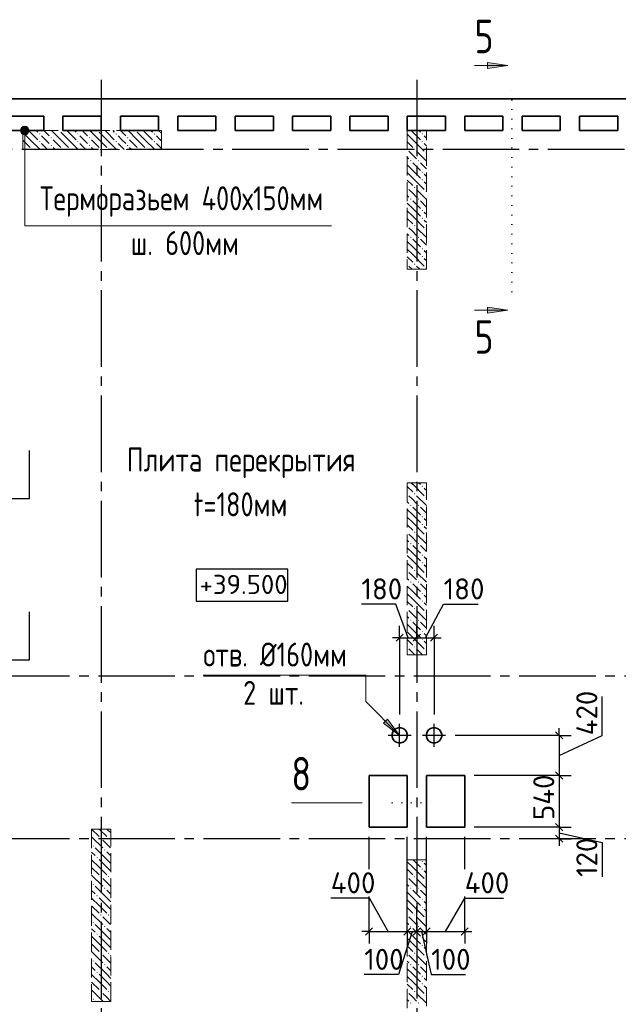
# Model space of a CAD drawing. Header units: millimetres. Extents: x 40580 to 1930067, y -240640 to 81020.
# Tile 18 of 256: x 237034 to 243293, y -215071 to -204783. Entities that reach past the tile are written whole.
import ezdxf

# ---------------------------------------------------------------- set-up
doc = ezdxf.new("R2010")
doc.units = ezdxf.units.MM
for name, pattern in [('______2', [270, 200, -70]), ('______5', [1100, 800, -100, 100, -100]), ('______9', [100, 0, -100]), ('CENTER', [2, 1.25, -0.25, 0.25, -0.25])]:
    doc.linetypes.add(name, pattern=pattern)
for name, color, linetype, lineweight in [('Standard', 7, 'Continuous', 25), ('Высотные отметки', 7, 'Continuous', 25), ('ЖБ Перекрытие верхний уровень', 7, 'Continuous', 35), ('ОСИ', 7, 'CENTER', 15), ('Примечания', 7, 'Continuous', 13), ('Узлы символ', 7, 'Continuous', 25)]:
    doc.layers.add(name, color=color, linetype=linetype, lineweight=lineweight)
doc.layers.add('ЖБ Пилон', color=7, linetype='______2', lineweight=13, true_color=0xa0a0a0)
doc.layers.add('Размерная выноска', color=7, linetype='Continuous')
doc.styles.add('GOST 2.304', font='isocpeur.ttf', dxfattribs={"width": 0.8})
doc.styles.add('ISOCPEUR', font='isocpeur.ttf')

msp = doc.modelspace()

# ---------------------------------------------------------------- hatches: boundary and pattern name
at = {"layer": 'ЖБ Пилон', "linetype": 'Continuous', "lineweight": -3, "transparency": 33554687}
for points in [[(237446.6, -205940.4), (237443.3, -205943.8), (237439.9, -205940.4)], [(237846.6, -205940.4), (237843.3, -205943.8), (237839.9, -205940.4)], [(238246.6, -205940.4), (238243.3, -205943.8), (238239.9, -205940.4)], [(237236.8, -205977.3), (237243.3, -205970.8), (237249.8, -205977.3), (237243.3, -205983.8)], [(237236.8, -206057.3), (237243.3, -206050.8), (237249.8, -206057.3), (237243.3, -206063.8)], [(237356.8, -206017.3), (237363.3, -206010.8), (237369.8, -206017.3), (237363.3, -206023.8)], [(237636.8, -205977.3), (237643.3, -205970.8), (237649.8, -205977.3), (237643.3, -205983.8)], [(237636.8, -206057.3), (237643.3, -206050.8), (237649.8, -206057.3), (237643.3, -206063.8)], [(237756.8, -206017.3), (237763.3, -206010.8), (237769.8, -206017.3), (237763.3, -206023.8)], [(238036.8, -205977.3), (238043.3, -205970.8), (238049.8, -205977.3), (238043.3, -205983.8)], [(238036.8, -206057.3), (238043.3, -206050.8), (238049.8, -206057.3), (238043.3, -206063.8)], [(238156.8, -206017.3), (238163.3, -206010.8), (238169.8, -206017.3), (238163.3, -206023.8)], [(238436.8, -205977.3), (238443.3, -205970.8), (238449.8, -205977.3), (238443.3, -205983.8)], [(238436.8, -206057.3), (238443.3, -206050.8), (238449.8, -206057.3), (238443.3, -206063.8)], [(241236.8, -205977.3), (241243.3, -205970.8), (241249.8, -205977.3), (241243.3, -205983.8)], [(241236.8, -206057.3), (241243.3, -206050.8), (241249.8, -206057.3), (241243.3, -206063.8)], [(237076.8, -206137.3), (237083.3, -206130.8), (237089.8, -206137.3), (237086.6, -206140.4), (237079.9, -206140.4)], [(237156.8, -206137.3), (237163.3, -206130.8), (237169.8, -206137.3), (237166.6, -206140.4), (237159.9, -206140.4)], [(237356.8, -206097.3), (237363.3, -206090.8), (237369.8, -206097.3), (237363.3, -206103.8)], [(237476.8, -206137.3), (237483.3, -206130.8), (237489.8, -206137.3), (237486.6, -206140.4), (237479.9, -206140.4)], [(237556.8, -206137.3), (237563.3, -206130.8), (237569.8, -206137.3), (237566.6, -206140.4), (237559.9, -206140.4)], [(237756.8, -206097.3), (237763.3, -206090.8), (237769.8, -206097.3), (237763.3, -206103.8)], [(237876.8, -206137.3), (237883.3, -206130.8), (237889.8, -206137.3), (237886.6, -206140.4), (237879.9, -206140.4)], [(237956.8, -206137.3), (237963.3, -206130.8), (237969.8, -206137.3), (237966.6, -206140.4), (237959.9, -206140.4)], [(238156.8, -206097.3), (238163.3, -206090.8), (238169.8, -206097.3), (238163.3, -206103.8)], [(238276.8, -206137.3), (238283.3, -206130.8), (238289.8, -206137.3), (238286.6, -206140.4), (238279.9, -206140.4)], [(238356.8, -206137.3), (238363.3, -206130.8), (238369.8, -206137.3), (238366.6, -206140.4), (238359.9, -206140.4)], [(241086.3, -206133.8), (241089.8, -206137.3), (241086.3, -206140.7)], [(241156.8, -206137.3), (241163.3, -206130.8), (241169.8, -206137.3), (241163.3, -206143.8)], [(241116.8, -206257.3), (241123.3, -206250.8), (241129.8, -206257.3), (241123.3, -206263.8)], [(241196.8, -206257.3), (241203.3, -206250.8), (241209.8, -206257.3), (241203.3, -206263.8)], [(241276.8, -206177.3), (241283.3, -206170.8), (241286.3, -206173.8), (241286.3, -206180.7), (241283.3, -206183.8)], [(241236.8, -206377.3), (241243.3, -206370.8), (241249.8, -206377.3), (241243.3, -206383.8)], [(241236.8, -206457.3), (241243.3, -206450.8), (241249.8, -206457.3), (241243.3, -206463.8)], [(241086.3, -206533.8), (241089.8, -206537.3), (241086.3, -206540.7)], [(241156.8, -206537.3), (241163.3, -206530.8), (241169.8, -206537.3), (241163.3, -206543.8)], [(241116.8, -206657.3), (241123.3, -206650.8), (241129.8, -206657.3), (241123.3, -206663.8)], [(241196.8, -206657.3), (241203.3, -206650.8), (241209.8, -206657.3), (241203.3, -206663.8)], [(241276.8, -206577.3), (241283.3, -206570.8), (241286.3, -206573.8), (241286.3, -206580.7), (241283.3, -206583.8)], [(241236.8, -206777.3), (241243.3, -206770.8), (241249.8, -206777.3), (241243.3, -206783.8)], [(241236.8, -206857.3), (241243.3, -206850.8), (241249.8, -206857.3), (241243.3, -206863.8)], [(241086.3, -206933.8), (241089.8, -206937.3), (241086.3, -206940.7)], [(241156.8, -206937.3), (241163.3, -206930.8), (241169.8, -206937.3), (241163.3, -206943.8)], [(241276.8, -206977.3), (241283.3, -206970.8), (241286.3, -206973.8), (241286.3, -206980.7), (241283.3, -206983.8)], [(241116.8, -207057.3), (241123.3, -207050.8), (241129.8, -207057.3), (241123.3, -207063.8)], [(241196.8, -207057.3), (241203.3, -207050.8), (241209.8, -207057.3), (241203.3, -207063.8)], [(241236.8, -207177.3), (241243.3, -207170.8), (241249.8, -207177.3), (241243.3, -207183.8)], [(241236.8, -207257.3), (241243.3, -207250.8), (241249.8, -207257.3), (241243.3, -207263.8)], [(241086.3, -207333.8), (241089.8, -207337.3), (241086.3, -207340.7)], [(241156.8, -207337.3), (241163.3, -207330.8), (241169.8, -207337.3), (241163.3, -207343.8)], [(241276.8, -207377.3), (241283.3, -207370.8), (241286.3, -207373.8), (241286.3, -207380.7), (241283.3, -207383.8)], [(241236.8, -209657.3), (241243.3, -209650.8), (241249.8, -209657.3), (241243.3, -209663.8)], [(241086.3, -209733.8), (241089.8, -209737.3), (241086.3, -209740.7)], [(241156.8, -209737.3), (241163.3, -209730.8), (241169.8, -209737.3), (241163.3, -209743.8)], [(241116.8, -209857.3), (241123.3, -209850.8), (241129.8, -209857.3), (241123.3, -209863.8)], [(241196.8, -209857.3), (241203.3, -209850.8), (241209.8, -209857.3), (241203.3, -209863.8)], [(241276.8, -209777.3), (241283.3, -209770.8), (241286.3, -209773.8), (241286.3, -209780.7), (241283.3, -209783.8)], [(241236.8, -209977.3), (241243.3, -209970.8), (241249.8, -209977.3), (241243.3, -209983.8)], [(241236.8, -210057.3), (241243.3, -210050.8), (241249.8, -210057.3), (241243.3, -210063.8)], [(241086.3, -210133.8), (241089.8, -210137.3), (241086.3, -210140.7)], [(241156.8, -210137.3), (241163.3, -210130.8), (241169.8, -210137.3), (241163.3, -210143.8)], [(241116.8, -210257.3), (241123.3, -210250.8), (241129.8, -210257.3), (241123.3, -210263.8)], [(241196.8, -210257.3), (241203.3, -210250.8), (241209.8, -210257.3), (241203.3, -210263.8)], [(241276.8, -210177.3), (241283.3, -210170.8), (241286.3, -210173.8), (241286.3, -210180.7), (241283.3, -210183.8)], [(241236.8, -210377.3), (241243.3, -210370.8), (241249.8, -210377.3), (241243.3, -210383.8)], [(241236.8, -210457.3), (241243.3, -210450.8), (241249.8, -210457.3), (241243.3, -210463.8)], [(241086.3, -210533.8), (241089.8, -210537.3), (241086.3, -210540.7)], [(241156.8, -210537.3), (241163.3, -210530.8), (241169.8, -210537.3), (241163.3, -210543.8)], [(241276.8, -210577.3), (241283.3, -210570.8), (241286.3, -210573.8), (241286.3, -210580.7), (241283.3, -210583.8)], [(241116.8, -210657.3), (241123.3, -210650.8), (241129.8, -210657.3), (241123.3, -210663.8)], [(241196.8, -210657.3), (241203.3, -210650.8), (241209.8, -210657.3), (241203.3, -210663.8)], [(241236.8, -210777.3), (241243.3, -210770.8), (241249.8, -210777.3), (241243.3, -210783.8)], [(241236.8, -210857.3), (241243.3, -210850.8), (241249.8, -210857.3), (241243.3, -210863.8)], [(241086.3, -210933.8), (241089.8, -210937.3), (241086.3, -210940.7)], [(241156.8, -210937.3), (241163.3, -210930.8), (241169.8, -210937.3), (241163.3, -210943.8)], [(241276.8, -210977.3), (241283.3, -210970.8), (241286.3, -210973.8), (241286.3, -210980.7), (241283.3, -210983.8)], [(241116.8, -211057.3), (241123.3, -211050.8), (241129.8, -211057.3), (241123.3, -211063.8)], [(241196.8, -211057.3), (241203.3, -211050.8), (241209.8, -211057.3), (241203.3, -211063.8)], [(241236.8, -211177.3), (241243.3, -211170.8), (241249.8, -211177.3), (241243.3, -211183.8)], [(241236.8, -211257.3), (241243.3, -211250.8), (241249.8, -211257.3), (241243.3, -211263.8)], [(241086.3, -211333.8), (241089.8, -211337.3), (241086.3, -211340.7)], [(241156.8, -211337.3), (241163.3, -211330.8), (241169.8, -211337.3), (241163.3, -211343.8)], [(241276.8, -211377.3), (241283.3, -211370.8), (241286.3, -211373.8), (241286.3, -211380.7), (241283.3, -211383.8)], [(237876.8, -213337.3), (237883.3, -213330.8), (237889.8, -213337.3), (237883.3, -213343.8)], [(237956.8, -213337.3), (237963.3, -213330.8), (237969.8, -213337.3), (237963.3, -213343.8)], [(237796.8, -213417.3), (237803.3, -213410.8), (237809.8, -213417.3), (237803.3, -213423.8)], [(237916.8, -213457.3), (237923.3, -213450.8), (237929.8, -213457.3), (237923.3, -213463.8)], [(237836.8, -213537.3), (237843.3, -213530.8), (237849.8, -213537.3), (237843.3, -213543.8)], [(241236.8, -213577.3), (241243.3, -213570.8), (241249.8, -213577.3), (241243.3, -213583.8)], [(241236.8, -213657.3), (241243.3, -213650.8), (241249.8, -213657.3), (241243.3, -213663.8)], [(237876.8, -213737.3), (237883.3, -213730.8), (237889.8, -213737.3), (237883.3, -213743.8)], [(237956.8, -213737.3), (237963.3, -213730.8), (237969.8, -213737.3), (237963.3, -213743.8)], [(241086.3, -213733.8), (241089.8, -213737.3), (241086.3, -213740.7)], [(241156.8, -213737.3), (241163.3, -213730.8), (241169.8, -213737.3), (241163.3, -213743.8)], [(237796.8, -213817.3), (237803.3, -213810.8), (237809.8, -213817.3), (237803.3, -213823.8)], [(237916.8, -213857.3), (237923.3, -213850.8), (237929.8, -213857.3), (237923.3, -213863.8)], [(241116.8, -213857.3), (241123.3, -213850.8), (241129.8, -213857.3), (241123.3, -213863.8)], [(241196.8, -213857.3), (241203.3, -213850.8), (241209.8, -213857.3), (241203.3, -213863.8)], [(241276.8, -213777.3), (241283.3, -213770.8), (241286.3, -213773.8), (241286.3, -213780.7), (241283.3, -213783.8)], [(237836.8, -213937.3), (237843.3, -213930.8), (237849.8, -213937.3), (237843.3, -213943.8)], [(241236.8, -213977.3), (241243.3, -213970.8), (241249.8, -213977.3), (241243.3, -213983.8)], [(241236.8, -214057.3), (241243.3, -214050.8), (241249.8, -214057.3), (241243.3, -214063.8)], [(237876.8, -214137.3), (237883.3, -214130.8), (237889.8, -214137.3), (237883.3, -214143.8)], [(237956.8, -214137.3), (237963.3, -214130.8), (237969.8, -214137.3), (237963.3, -214143.8)], [(241086.3, -214133.8), (241089.8, -214137.3), (241086.3, -214140.7)], [(241156.8, -214137.3), (241163.3, -214130.8), (241169.8, -214137.3), (241163.3, -214143.8)], [(241276.8, -214177.3), (241283.3, -214170.8), (241286.3, -214173.8), (241286.3, -214180.7), (241283.3, -214183.8)], [(237796.8, -214217.3), (237803.3, -214210.8), (237809.8, -214217.3), (237803.3, -214223.8)], [(237916.8, -214257.3), (237923.3, -214250.8), (237929.8, -214257.3), (237923.3, -214263.8)], [(241116.8, -214257.3), (241123.3, -214250.8), (241129.8, -214257.3), (241123.3, -214263.8)], [(241196.8, -214257.3), (241203.3, -214250.8), (241209.8, -214257.3), (241203.3, -214263.8)], [(237836.8, -214337.3), (237843.3, -214330.8), (237849.8, -214337.3), (237843.3, -214343.8)], [(241236.8, -214377.3), (241243.3, -214370.8), (241249.8, -214377.3), (241243.3, -214383.8)], [(241236.8, -214457.3), (241243.3, -214450.8), (241249.8, -214457.3), (241243.3, -214463.8)], [(237876.8, -214537.3), (237883.3, -214530.8), (237889.8, -214537.3), (237883.3, -214543.8)], [(237956.8, -214537.3), (237963.3, -214530.8), (237969.8, -214537.3), (237963.3, -214543.8)], [(241086.3, -214533.8), (241089.8, -214537.3), (241086.3, -214540.7)], [(241156.8, -214537.3), (241163.3, -214530.8), (241169.8, -214537.3), (241163.3, -214543.8)], [(241276.8, -214577.3), (241283.3, -214570.8), (241286.3, -214573.8), (241286.3, -214580.7), (241283.3, -214583.8)], [(237796.8, -214617.3), (237803.3, -214610.8), (237809.8, -214617.3), (237803.3, -214623.8)], [(237916.8, -214657.3), (237923.3, -214650.8), (237929.8, -214657.3), (237923.3, -214663.8)], [(241116.8, -214657.3), (241123.3, -214650.8), (241129.8, -214657.3), (241123.3, -214663.8)], [(241196.8, -214657.3), (241203.3, -214650.8), (241209.8, -214657.3), (241203.3, -214663.8)], [(237836.8, -214737.3), (237843.3, -214730.8), (237849.8, -214737.3), (237843.3, -214743.8)], [(241236.8, -214777.3), (241243.3, -214770.8), (241249.8, -214777.3), (241243.3, -214783.8)], [(241236.8, -214857.3), (241243.3, -214850.8), (241249.8, -214857.3), (241243.3, -214863.8)], [(237876.8, -214937.3), (237883.3, -214930.8), (237889.8, -214937.3), (237883.3, -214943.8)], [(237956.8, -214937.3), (237963.3, -214930.8), (237969.8, -214937.3), (237963.3, -214943.8)], [(241086.3, -214933.8), (241089.8, -214937.3), (241086.3, -214940.7)], [(241156.8, -214937.3), (241163.3, -214930.8), (241169.8, -214937.3), (241163.3, -214943.8)], [(241276.8, -214977.3), (241283.3, -214970.8), (241286.3, -214973.8), (241286.3, -214980.7), (241283.3, -214983.8)], [(237796.8, -215017.3), (237803.3, -215010.8), (237809.8, -215017.3), (237803.3, -215023.8)], [(241116.8, -215057.3), (241123.3, -215050.8), (241129.8, -215057.3), (241123.3, -215063.8)], [(241196.8, -215057.3), (241203.3, -215050.8), (241209.8, -215057.3), (241203.3, -215063.8)]]:
    msp.add_hatch(color=7, dxfattribs=at).paths.add_polyline_path(points, flags=16)
at = {"layer": 'Примечания', "linetype": 'Continuous', "lineweight": 13, "transparency": 33554687}
for points in [[(237041.3, -205940.4), (237131.3, -205940.4), (237125, -205917.9)], [(237041.3, -205940.4), (237125, -205917.9), (237047.6, -205917.9)], [(237047.6, -205962.9), (237131.3, -205940.4), (237041.3, -205940.4)], [(237047.6, -205917.9), (237125, -205917.9), (237108.8, -205901.7)], [(237047.6, -205917.9), (237108.8, -205901.7), (237063.8, -205901.7)], [(237047.6, -205962.9), (237125, -205962.9), (237131.3, -205940.4)], [(237063.8, -205901.7), (237108.8, -205901.7), (237086.3, -205895.4)], [(237063.8, -205979.1), (237125, -205962.9), (237047.6, -205962.9)], [(237063.8, -205979.1), (237108.8, -205979.1), (237125, -205962.9)], [(237108.8, -205979.1), (237063.8, -205979.1), (237086.3, -205985.4)]]:
    msp.add_hatch(color=7, dxfattribs=at).paths.add_polyline_path(points)
msp.add_hatch(color=7, dxfattribs=at).paths.add_polyline_path([(240879, -212090.7), (241006.3, -212260.4), (240836.6, -212133.1)], flags=16)
at = {"layer": 'Узлы символ', "linetype": 'Continuous', "lineweight": 13, "transparency": 33554687}
for points in [[(241926.5, -205231.6), (242136.5, -205261.6), (241926.5, -205291.6)], [(241926.5, -207788.4), (242136.5, -207818.4), (241926.5, -207848.4)]]:
    msp.add_hatch(color=7, dxfattribs=at).paths.add_polyline_path(points, flags=16)

# ---------------------------------------------------------------- linework, layer by layer
at = {"layer": 'Standard', "color": 7, "linetype": 'Continuous', "lineweight": -3, "transparency": 33554687}
for p, q in [((240966, -210890.4), (240606.3, -210890.4)), ((241096.3, -211240.4), (240966, -210890.4)), ((241276.3, -211240.4), (241466.3, -210890.4)), ((241466.3, -210890.4), (241826, -210890.4)), ((241006.3, -211240.4), (240931.3, -211240.4)), ((241006.3, -211240.4), (241186.3, -211240.4)), ((241186.3, -211240.4), (241366.3, -211240.4)), ((241366.3, -211240.4), (241441.3, -211240.4)), ((243123.3, -212260.4), (243123.3, -211853.8)), ((242673.3, -212260.4), (242673.3, -212185.4)), ((242673.3, -212470.5), (243123.3, -212260.4)), ((242673.3, -212260.4), (242673.3, -212680.6)), ((242673.3, -213220.6), (242673.3, -213340.4)), ((242673.3, -213280.5), (243123.3, -213380.7)), ((242673.3, -213340.4), (242673.3, -213415.4)), ((243123.3, -213380.7), (243123.3, -213740.4)), ((240692.9, -213960.7), (240286.3, -213960.7)), ((240886.3, -214310.6), (240692.9, -213960.7)), ((241486.3, -214310.6), (241686.3, -213960.7)), ((241686.3, -213960.7), (242092.9, -213960.7)), ((240686.3, -214310.6), (240611.3, -214310.6)), ((241136.3, -214310.6), (240996, -214760.7)), ((241086.3, -214310.6), (241186.3, -214310.6)), ((241186.3, -214310.6), (241286.3, -214310.6)), ((241236.3, -214310.6), (241336.3, -214760.7)), ((241286.3, -214310.6), (241686.3, -214310.6)), ((241686.3, -214310.6), (241761.3, -214310.6)), ((240996, -214760.7), (240636.3, -214760.7)), ((241336.3, -214760.7), (241696, -214760.7))]:
    msp.add_line(p, q, dxfattribs=at)
at = {"layer": 'Standard', "color": 251, "linetype": 'Continuous', "lineweight": -3, "true_color": 0x656565, "transparency": 33554687}
for p, q in [((241006.3, -211240.4), (241006.3, -211115.4)), ((241186.3, -211240.4), (241186.3, -211115.4)), ((241366.3, -211240.4), (241366.3, -211115.4)), ((241006.3, -211240.4), (241006.3, -211365.4)), ((241006.3, -211240.4), (241006.3, -212040.9)), ((241186.3, -211240.4), (241186.3, -211365.4)), ((241186.3, -211240.4), (241186.3, -211240.4)), ((241366.3, -211240.4), (241366.3, -211365.4)), ((241366.3, -211240.4), (241366.3, -212040.9)), ((242673.3, -212260.4), (241585.8, -212260.4)), ((242673.3, -212260.4), (242548.3, -212260.4)), ((242673.3, -212260.4), (242798.3, -212260.4)), ((242673.3, -212680.6), (241786.3, -212680.6)), ((242673.3, -212680.6), (242548.3, -212680.6)), ((242673.3, -212680.6), (242798.3, -212680.6)), ((242673.3, -213220.6), (241786.3, -213220.6)), ((242673.3, -213220.6), (242548.3, -213220.6)), ((242673.3, -213220.6), (242798.3, -213220.6)), ((240686.3, -213658.7), (240686.3, -213320.6)), ((241686.3, -213658.7), (241686.3, -213320.6)), ((242673.3, -213340.4), (242548.3, -213340.4)), ((242673.3, -213340.4), (242798.3, -213340.4)), ((242673.3, -213340.4), (242673.3, -213340.4)), ((241686.3, -214310.6), (241686.3, -213943.7)), ((241186.3, -214310.6), (241186.3, -214045.4)), ((240686.3, -214310.6), (240686.3, -214185.6)), ((241086.3, -214310.6), (241086.3, -214185.6)), ((241186.3, -214310.6), (241186.3, -214185.6)), ((241286.3, -214310.6), (241286.3, -214185.6)), ((241686.3, -214310.6), (241686.3, -214185.6)), ((240686.3, -214310.6), (240686.3, -214435.6)), ((241086.3, -214310.6), (241086.3, -214435.6)), ((241186.3, -214310.6), (241186.3, -214435.6)), ((241286.3, -214310.6), (241286.3, -214435.6)), ((241686.3, -214310.6), (241686.3, -214435.6))]:
    msp.add_line(p, q, dxfattribs=at)
at = {"layer": 'Standard', "color": 7, "linetype": 'Continuous', "lineweight": 25, "transparency": 33554687}
for p, q in [((240968.8, -211277.9), (241043.8, -211202.9)), ((241148.8, -211277.9), (241223.8, -211202.9)), ((241328.8, -211277.9), (241403.8, -211202.9)), ((242635.8, -212222.9), (242710.8, -212297.9)), ((242635.8, -212643.1), (242710.8, -212718.1)), ((242635.8, -213183.1), (242710.8, -213258.1)), ((242635.8, -213302.9), (242710.8, -213377.9)), ((240648.8, -214348.1), (240723.8, -214273.1)), ((241048.8, -214348.1), (241123.8, -214273.1)), ((241148.8, -214348.1), (241223.8, -214273.1)), ((241248.8, -214348.1), (241323.8, -214273.1)), ((241648.8, -214348.1), (241723.8, -214273.1))]:
    msp.add_line(p, q, dxfattribs=at)
at = {"layer": 'Standard', "color": 8, "linetype": '______5', "lineweight": -3, "transparency": 33554687}
for p, q in [((241006.3, -212379.9), (241006.3, -212140.9)), ((241366.3, -212379.9), (241366.3, -212140.9)), ((241125.8, -212260.4), (240886.8, -212260.4)), ((241485.8, -212260.4), (241246.8, -212260.4))]:
    msp.add_line(p, q, dxfattribs=at)
at = {"layer": 'Standard', "color": 7, "linetype": 'Continuous', "lineweight": -3, "transparency": 33554687}
for points in [[(242673.3, -212680.6), (242673.3, -213179.3), (242673.3, -213179.3), (242673.3, -213220.6)], [(240686.3, -214310.6), (240686.8, -214310.6), (240686.8, -214310.6), (241086.3, -214310.6)]]:
    msp.add_lwpolyline(points, dxfattribs=at)
at = {"layer": 'Standard', "color": 251, "linetype": 'Continuous', "lineweight": -3, "true_color": 0x656565, "transparency": 33554687}
for points in [[(241086.3, -214310.6), (241086.3, -213943.7), (241086.3, -213943.7), (241086.3, -213541.3), (241086.3, -213541.3), (241086.3, -213320.6)], [(241286.3, -214310.6), (241286.3, -213943.7), (241286.3, -213943.7), (241286.3, -213444.6), (241286.3, -213444.6), (241286.3, -213320.6)], [(240686.3, -214310.6), (240686.3, -214273.6), (240686.3, -214273.6), (240686.3, -213943.7), (240686.3, -213943.7)]]:
    msp.add_lwpolyline(points, dxfattribs=at)
at = {"layer": 'Высотные отметки', "color": 7, "linetype": 'Continuous', "lineweight": -3, "transparency": 33554687}
msp.add_lwpolyline([(238880.4, -210856.9), (239836.1, -210856.9), (239836.1, -210523.6), (238880.4, -210523.6), (238880.4, -210856.9)], dxfattribs=at)
at = {"layer": 'ЖБ Перекрытие верхний уровень', "transparency": 33554687}
for p, q in [((241186.3, -205610.4), (235006.3, -205610.4)), ((247366.3, -205610.4), (241186.3, -205610.4)), ((236886.3, -205790.4), (237286.3, -205790.4)), ((237286.3, -205790.4), (237286.3, -205940.4)), ((237486.3, -205940.4), (237486.3, -205790.4)), ((237486.3, -205790.4), (237886.3, -205790.4)), ((237886.3, -205790.4), (237886.3, -205940.4)), ((238086.3, -205940.4), (238086.3, -205790.4)), ((238086.3, -205790.4), (238486.3, -205790.4)), ((238486.3, -205790.4), (238486.3, -205940.4)), ((238686.3, -205940.4), (238686.3, -205790.4)), ((238686.3, -205790.4), (239086.3, -205790.4)), ((239086.3, -205790.4), (239086.3, -205940.4)), ((239286.3, -205940.4), (239286.3, -205790.4)), ((239286.3, -205790.4), (239686.3, -205790.4)), ((239686.3, -205790.4), (239686.3, -205940.4)), ((239886.3, -205940.4), (239886.3, -205790.4)), ((239886.3, -205790.4), (240286.3, -205790.4)), ((240286.3, -205790.4), (240286.3, -205940.4)), ((240486.3, -205790.4), (240886.3, -205790.4)), ((240486.3, -205940.4), (240486.3, -205790.4)), ((240886.3, -205790.4), (240886.3, -205940.4)), ((241086.3, -205940.4), (241086.3, -205790.4)), ((241086.3, -205790.4), (241186.3, -205790.4)), ((241186.3, -205790.4), (241486.3, -205790.4)), ((241486.3, -205790.4), (241486.3, -205940.4)), ((241686.3, -205940.4), (241686.3, -205790.4)), ((241686.3, -205790.4), (242086.3, -205790.4)), ((242086.3, -205790.4), (242086.3, -205940.4)), ((242286.3, -205940.4), (242286.3, -205790.4)), ((242286.3, -205790.4), (242686.3, -205790.4)), ((242686.3, -205790.4), (242686.3, -205940.4)), ((242886.3, -205940.4), (242886.3, -205790.4)), ((242886.3, -205790.4), (243286.3, -205790.4)), ((243286.3, -205790.4), (243286.3, -205940.4)), ((237286.3, -205940.4), (236886.3, -205940.4)), ((237886.3, -205940.4), (237486.3, -205940.4)), ((238486.3, -205940.4), (238086.3, -205940.4)), ((239086.3, -205940.4), (238686.3, -205940.4)), ((239686.3, -205940.4), (239286.3, -205940.4)), ((240286.3, -205940.4), (239886.3, -205940.4)), ((240886.3, -205940.4), (240486.3, -205940.4)), ((241186.3, -205940.4), (241086.3, -205940.4)), ((241486.3, -205940.4), (241186.3, -205940.4)), ((242086.3, -205940.4), (241686.3, -205940.4)), ((242686.3, -205940.4), (242286.3, -205940.4)), ((243286.3, -205940.4), (242886.3, -205940.4)), ((240934.4, -212223.8), (240926.6, -212247.8)), ((240949.3, -212203.4), (240934.4, -212223.8)), ((240969.7, -212188.5), (240949.3, -212203.4)), ((240993.7, -212180.7), (240969.7, -212188.5)), ((241018.9, -212180.7), (240993.7, -212180.7)), ((241042.9, -212188.5), (241018.9, -212180.7)), ((241063.4, -212203.4), (241042.9, -212188.5)), ((241078.2, -212223.8), (241063.4, -212203.4)), ((241086, -212247.8), (241078.2, -212223.8)), ((241294.4, -212223.8), (241286.6, -212247.8)), ((241309.3, -212203.4), (241294.4, -212223.8)), ((241329.7, -212188.5), (241309.3, -212203.4)), ((241353.7, -212180.7), (241329.7, -212188.5)), ((241378.9, -212180.7), (241353.7, -212180.7)), ((241402.9, -212188.5), (241378.9, -212180.7)), ((241423.3, -212203.4), (241402.9, -212188.5)), ((241438.2, -212223.8), (241423.3, -212203.4)), ((241446, -212247.8), (241438.2, -212223.8)), ((240926.6, -212247.8), (240926.6, -212273)), ((240926.6, -212273), (240934.4, -212297)), ((240934.4, -212297), (240949.3, -212317.4)), ((240949.3, -212317.4), (240969.7, -212332.3)), ((241042.9, -212332.3), (241063.4, -212317.4)), ((241063.4, -212317.4), (241078.2, -212297)), ((241078.2, -212297), (241086, -212273)), ((241086, -212273), (241086, -212247.8)), ((241286.6, -212247.8), (241286.6, -212273)), ((241286.6, -212273), (241294.4, -212297)), ((241294.4, -212297), (241309.3, -212317.4)), ((241309.3, -212317.4), (241329.7, -212332.3)), ((241402.9, -212332.3), (241423.3, -212317.4)), ((241423.3, -212317.4), (241438.2, -212297)), ((241438.2, -212297), (241446, -212273)), ((241446, -212273), (241446, -212247.8)), ((240969.7, -212332.3), (240993.7, -212340.1)), ((240993.7, -212340.1), (241018.9, -212340.1)), ((241018.9, -212340.1), (241042.9, -212332.3)), ((241329.7, -212332.3), (241353.7, -212340.1)), ((241353.7, -212340.1), (241378.9, -212340.1)), ((241378.9, -212340.1), (241402.9, -212332.3)), ((241086.3, -212680.6), (240686.3, -212680.6)), ((240686.3, -212680.6), (240686.3, -213220.6)), ((241086.3, -213220.6), (241086.3, -212680.6)), ((241686.3, -212680.6), (241286.3, -212680.6)), ((241286.3, -212680.6), (241286.3, -213220.6)), ((241686.3, -213220.6), (241686.3, -212680.6)), ((240686.3, -213220.6), (241086.3, -213220.6)), ((241286.3, -213220.6), (241686.3, -213220.6))]:
    msp.add_line(p, q, dxfattribs=at)
at = {"layer": 'ЖБ Пилон', "color": 253, "linetype": '______2', "lineweight": 13, "true_color": 0xa0a0a0, "transparency": 33554687}
for p, q in [((238516.3, -205940.4), (237066.3, -205940.4)), ((237066.3, -205940.4), (237066.3, -206140.4)), ((238516.3, -206140.4), (238516.3, -205940.4)), ((241086.3, -205940.4), (241086.3, -207390.4)), ((241286.3, -205940.4), (241086.3, -205940.4)), ((241286.3, -207390.4), (241286.3, -205940.4)), ((237066.3, -206140.4), (238516.3, -206140.4)), ((241086.3, -207390.4), (241286.3, -207390.4)), ((241086.3, -209620.4), (241086.3, -211420.4)), ((241286.3, -209620.4), (241086.3, -209620.4)), ((241286.3, -211420.4), (241286.3, -209620.4)), ((241086.3, -211420.4), (241286.3, -211420.4)), ((237786.3, -213240.4), (237786.3, -215040.4)), ((237986.3, -213240.4), (237786.3, -213240.4)), ((237986.3, -215040.4), (237986.3, -213240.4)), ((241086.3, -213560.4), (241086.3, -215360.4)), ((241286.3, -213560.4), (241086.3, -213560.4)), ((241286.3, -215360.4), (241286.3, -213560.4)), ((237786.3, -215040.4), (237986.3, -215040.4))]:
    msp.add_line(p, q, dxfattribs=at)
at = {"layer": 'ЖБ Пилон', "color": 9, "linetype": 'Continuous', "lineweight": -3, "true_color": 0xc7c7c7, "transparency": 33554687}
for p, q in [((237143.3, -205957.3), (237126.4, -205940.4)), ((237206.4, -205940.4), (237223.3, -205957.3)), ((237286.4, -205940.4), (237343.3, -205997.3)), ((237463.3, -206037.3), (237366.4, -205940.4)), ((237543.3, -205957.3), (237526.4, -205940.4)), ((237606.4, -205940.4), (237623.3, -205957.3)), ((237686.4, -205940.4), (237743.3, -205997.3)), ((237863.3, -206037.3), (237766.4, -205940.4)), ((237943.3, -205957.3), (237926.4, -205940.4)), ((238006.4, -205940.4), (238023.3, -205957.3)), ((238086.4, -205940.4), (238143.3, -205997.3)), ((238263.3, -206037.3), (238166.4, -205940.4)), ((238343.3, -205957.3), (238326.4, -205940.4)), ((238406.4, -205940.4), (238423.3, -205957.3)), ((238486.4, -205940.4), (238516.3, -205970.3)), ((241143.3, -205957.3), (241126.4, -205940.4)), ((241206.4, -205940.4), (241223.3, -205957.3)), ((237066.3, -205960.3), (237143.3, -206037.3)), ((237066.3, -206040.3), (237143.3, -206117.3)), ((237143.3, -205957.3), (237223.3, -206037.3)), ((237143.3, -206037.3), (237246.4, -206140.4)), ((237303.3, -206037.3), (237263.3, -205997.3)), ((237343.3, -206077.3), (237303.3, -206037.3)), ((237383.3, -206037.3), (237463.3, -206117.3)), ((237463.3, -205957.3), (237543.3, -206037.3)), ((237463.3, -206037.3), (237543.3, -206117.3)), ((237543.3, -205957.3), (237623.3, -206037.3)), ((237543.3, -206037.3), (237646.4, -206140.4)), ((237703.3, -206037.3), (237663.3, -205997.3)), ((237743.3, -206077.3), (237703.3, -206037.3)), ((237783.3, -206037.3), (237863.3, -206117.3)), ((237863.3, -205957.3), (237943.3, -206037.3)), ((237863.3, -206037.3), (237943.3, -206117.3)), ((237943.3, -205957.3), (238023.3, -206037.3)), ((237943.3, -206037.3), (238046.4, -206140.4)), ((238103.3, -206037.3), (238063.3, -205997.3)), ((238143.3, -206077.3), (238103.3, -206037.3)), ((238183.3, -206037.3), (238263.3, -206117.3)), ((238263.3, -205957.3), (238343.3, -206037.3)), ((238263.3, -206037.3), (238343.3, -206117.3)), ((238343.3, -205957.3), (238423.3, -206037.3)), ((238343.3, -206037.3), (238446.4, -206140.4)), ((238503.3, -206037.3), (238463.3, -205997.3)), ((238516.3, -206050.3), (238503.3, -206037.3)), ((241086.3, -205980.3), (241143.3, -206037.3)), ((241143.3, -205957.3), (241223.3, -206037.3)), ((241143.3, -206037.3), (241263.3, -206157.3)), ((241286.3, -206020.3), (241263.3, -205997.3)), ((237263.3, -206077.3), (237326.4, -206140.4)), ((237383.3, -206117.3), (237406.4, -206140.4)), ((237663.3, -206077.3), (237726.4, -206140.4)), ((237783.3, -206117.3), (237806.4, -206140.4)), ((238063.3, -206077.3), (238126.4, -206140.4)), ((238183.3, -206117.3), (238206.4, -206140.4)), ((238463.3, -206077.3), (238516.3, -206130.3)), ((241086.3, -206060.3), (241143.3, -206117.3)), ((241143.3, -206197.3), (241103.3, -206157.3)), ((241183.3, -206157.3), (241286.3, -206260.3)), ((241263.3, -206077.3), (241286.3, -206100.3)), ((241086.3, -206220.3), (241103.3, -206237.3)), ((241183.3, -206237.3), (241143.3, -206197.3)), ((241143.3, -206357.3), (241086.3, -206300.3)), ((241143.3, -206277.3), (241223.3, -206357.3)), ((241143.3, -206357.3), (241223.3, -206437.3)), ((241223.3, -206277.3), (241286.3, -206340.3)), ((241086.3, -206380.3), (241143.3, -206437.3)), ((241086.3, -206460.3), (241143.3, -206517.3)), ((241143.3, -206437.3), (241263.3, -206557.3)), ((241286.3, -206420.3), (241263.3, -206397.3)), ((241143.3, -206597.3), (241103.3, -206557.3)), ((241183.3, -206557.3), (241286.3, -206660.3)), ((241263.3, -206477.3), (241286.3, -206500.3)), ((241086.3, -206620.3), (241103.3, -206637.3)), ((241183.3, -206637.3), (241143.3, -206597.3)), ((241143.3, -206757.3), (241086.3, -206700.3)), ((241143.3, -206677.3), (241223.3, -206757.3)), ((241143.3, -206757.3), (241223.3, -206837.3)), ((241223.3, -206677.3), (241286.3, -206740.3)), ((241086.3, -206780.3), (241143.3, -206837.3)), ((241086.3, -206860.3), (241143.3, -206917.3)), ((241143.3, -206837.3), (241263.3, -206957.3)), ((241286.3, -206820.3), (241263.3, -206797.3)), ((241263.3, -206877.3), (241286.3, -206900.3)), ((241143.3, -206997.3), (241103.3, -206957.3)), ((241183.3, -206957.3), (241286.3, -207060.3)), ((241086.3, -207020.3), (241103.3, -207037.3)), ((241183.3, -207037.3), (241143.3, -206997.3)), ((241143.3, -207077.3), (241223.3, -207157.3)), ((241223.3, -207077.3), (241286.3, -207140.3)), ((241143.3, -207157.3), (241086.3, -207100.3)), ((241086.3, -207180.3), (241143.3, -207237.3)), ((241143.3, -207157.3), (241223.3, -207237.3)), ((241086.3, -207260.3), (241143.3, -207317.3)), ((241143.3, -207237.3), (241263.3, -207357.3)), ((241286.3, -207220.3), (241263.3, -207197.3)), ((241263.3, -207277.3), (241286.3, -207300.3)), ((241136.4, -207390.4), (241103.3, -207357.3)), ((241183.3, -207357.3), (241216.4, -207390.4)), ((241126.4, -209620.4), (241143.3, -209637.3)), ((241143.3, -209637.3), (241263.3, -209757.3)), ((241206.4, -209620.4), (241223.3, -209637.3)), ((241086.3, -209660.3), (241143.3, -209717.3)), ((241143.3, -209797.3), (241103.3, -209757.3)), ((241183.3, -209757.3), (241286.3, -209860.3)), ((241263.3, -209677.3), (241286.3, -209700.3)), ((241086.3, -209820.3), (241103.3, -209837.3)), ((241183.3, -209837.3), (241143.3, -209797.3)), ((241143.3, -209957.3), (241086.3, -209900.3)), ((241143.3, -209877.3), (241223.3, -209957.3)), ((241143.3, -209957.3), (241223.3, -210037.3)), ((241223.3, -209877.3), (241286.3, -209940.3)), ((241086.3, -209980.3), (241143.3, -210037.3)), ((241086.3, -210060.3), (241143.3, -210117.3)), ((241143.3, -210037.3), (241263.3, -210157.3)), ((241286.3, -210020.3), (241263.3, -209997.3)), ((241143.3, -210197.3), (241103.3, -210157.3)), ((241183.3, -210157.3), (241286.3, -210260.3)), ((241263.3, -210077.3), (241286.3, -210100.3)), ((241086.3, -210220.3), (241103.3, -210237.3)), ((241183.3, -210237.3), (241143.3, -210197.3)), ((241143.3, -210357.3), (241086.3, -210300.3)), ((241143.3, -210277.3), (241223.3, -210357.3)), ((241143.3, -210357.3), (241223.3, -210437.3)), ((241223.3, -210277.3), (241286.3, -210340.3)), ((241086.3, -210380.3), (241143.3, -210437.3)), ((241086.3, -210460.3), (241143.3, -210517.3)), ((241143.3, -210437.3), (241263.3, -210557.3)), ((241286.3, -210420.3), (241263.3, -210397.3)), ((241263.3, -210477.3), (241286.3, -210500.3)), ((241143.3, -210597.3), (241103.3, -210557.3)), ((241183.3, -210557.3), (241286.3, -210660.3)), ((241086.3, -210620.3), (241103.3, -210637.3)), ((241183.3, -210637.3), (241143.3, -210597.3)), ((241143.3, -210677.3), (241223.3, -210757.3)), ((241223.3, -210677.3), (241286.3, -210740.3)), ((241143.3, -210757.3), (241086.3, -210700.3)), ((241086.3, -210780.3), (241143.3, -210837.3)), ((241143.3, -210757.3), (241223.3, -210837.3)), ((241086.3, -210860.3), (241143.3, -210917.3)), ((241143.3, -210837.3), (241263.3, -210957.3)), ((241286.3, -210820.3), (241263.3, -210797.3)), ((241263.3, -210877.3), (241286.3, -210900.3)), ((241143.3, -210997.3), (241103.3, -210957.3)), ((241183.3, -210957.3), (241286.3, -211060.3)), ((241086.3, -211020.3), (241103.3, -211037.3)), ((241183.3, -211037.3), (241143.3, -210997.3)), ((241143.3, -211077.3), (241223.3, -211157.3)), ((241223.3, -211077.3), (241286.3, -211140.3)), ((241143.3, -211157.3), (241086.3, -211100.3)), ((241086.3, -211180.3), (241143.3, -211237.3)), ((241143.3, -211157.3), (241223.3, -211237.3)), ((241286.3, -211220.3), (241263.3, -211197.3)), ((241086.3, -211260.3), (241143.3, -211317.3)), ((241143.3, -211237.3), (241263.3, -211357.3)), ((241263.3, -211277.3), (241286.3, -211300.3)), ((241143.3, -211397.3), (241103.3, -211357.3)), ((241166.4, -211420.4), (241143.3, -211397.3)), ((241183.3, -211357.3), (241246.4, -211420.4)), ((241086.3, -211420.3), (241086.4, -211420.4)), ((237786.4, -213240.4), (237863.3, -213317.3)), ((237866.4, -213240.4), (237943.3, -213317.3)), ((237946.4, -213240.4), (237986.3, -213280.3)), ((237786.3, -213320.3), (237903.3, -213437.3)), ((237943.3, -213397.3), (237903.3, -213357.3)), ((237983.3, -213357.3), (237986.3, -213360.3)), ((237943.3, -213557.3), (237823.3, -213437.3)), ((237983.3, -213437.3), (237943.3, -213397.3)), ((237786.3, -213480.3), (237823.3, -213517.3)), ((237863.3, -213637.3), (237786.3, -213560.3)), ((237863.3, -213557.3), (237943.3, -213637.3)), ((237943.3, -213477.3), (237986.3, -213520.3)), ((237943.3, -213557.3), (237986.3, -213600.3)), ((241146.4, -213560.4), (241223.3, -213637.3)), ((237786.3, -213640.3), (237863.3, -213717.3)), ((237863.3, -213637.3), (237943.3, -213717.3)), ((237943.3, -213637.3), (237986.3, -213680.3)), ((241086.3, -213580.3), (241143.3, -213637.3)), ((241086.3, -213660.3), (241143.3, -213717.3)), ((241143.3, -213637.3), (241263.3, -213757.3)), ((241286.3, -213620.3), (241263.3, -213597.3)), ((237786.3, -213720.3), (237903.3, -213837.3)), ((237943.3, -213797.3), (237903.3, -213757.3)), ((237983.3, -213757.3), (237986.3, -213760.3)), ((241143.3, -213797.3), (241103.3, -213757.3)), ((241183.3, -213757.3), (241286.3, -213860.3)), ((241263.3, -213677.3), (241286.3, -213700.3)), ((237943.3, -213957.3), (237823.3, -213837.3)), ((237983.3, -213837.3), (237943.3, -213797.3)), ((241086.3, -213820.3), (241103.3, -213837.3)), ((241183.3, -213837.3), (241143.3, -213797.3)), ((237786.3, -213880.3), (237823.3, -213917.3)), ((237863.3, -214037.3), (237786.3, -213960.3)), ((237863.3, -213957.3), (237943.3, -214037.3)), ((237943.3, -213877.3), (237986.3, -213920.3)), ((237943.3, -213957.3), (237986.3, -214000.3)), ((241143.3, -213957.3), (241086.3, -213900.3)), ((241143.3, -213877.3), (241223.3, -213957.3)), ((241143.3, -213957.3), (241223.3, -214037.3)), ((241223.3, -213877.3), (241286.3, -213940.3)), ((237786.3, -214040.3), (237863.3, -214117.3)), ((237863.3, -214037.3), (237943.3, -214117.3)), ((237943.3, -214037.3), (237986.3, -214080.3)), ((241086.3, -213980.3), (241143.3, -214037.3)), ((241086.3, -214060.3), (241143.3, -214117.3)), ((241143.3, -214037.3), (241263.3, -214157.3)), ((241286.3, -214020.3), (241263.3, -213997.3)), ((241263.3, -214077.3), (241286.3, -214100.3)), ((237786.3, -214120.3), (237903.3, -214237.3)), ((237943.3, -214197.3), (237903.3, -214157.3)), ((237983.3, -214157.3), (237986.3, -214160.3)), ((241143.3, -214197.3), (241103.3, -214157.3)), ((241183.3, -214157.3), (241286.3, -214260.3)), ((237786.3, -214280.3), (237823.3, -214317.3)), ((237943.3, -214357.3), (237823.3, -214237.3)), ((237983.3, -214237.3), (237943.3, -214197.3)), ((237943.3, -214277.3), (237986.3, -214320.3)), ((241086.3, -214220.3), (241103.3, -214237.3)), ((241183.3, -214237.3), (241143.3, -214197.3)), ((241143.3, -214277.3), (241223.3, -214357.3)), ((241223.3, -214277.3), (241286.3, -214340.3)), ((237863.3, -214437.3), (237786.3, -214360.3)), ((237863.3, -214357.3), (237943.3, -214437.3)), ((237943.3, -214357.3), (237986.3, -214400.3)), ((241143.3, -214357.3), (241086.3, -214300.3)), ((241086.3, -214380.3), (241143.3, -214437.3)), ((241143.3, -214357.3), (241223.3, -214437.3)), ((237786.3, -214440.3), (237863.3, -214517.3)), ((237863.3, -214437.3), (237943.3, -214517.3)), ((237943.3, -214437.3), (237986.3, -214480.3)), ((241086.3, -214460.3), (241143.3, -214517.3)), ((241143.3, -214437.3), (241263.3, -214557.3)), ((241286.3, -214420.3), (241263.3, -214397.3)), ((241263.3, -214477.3), (241286.3, -214500.3)), ((237786.3, -214520.3), (237903.3, -214637.3)), ((237943.3, -214597.3), (237903.3, -214557.3)), ((237983.3, -214557.3), (237986.3, -214560.3)), ((241143.3, -214597.3), (241103.3, -214557.3)), ((241183.3, -214557.3), (241286.3, -214660.3)), ((237786.3, -214680.3), (237823.3, -214717.3)), ((237943.3, -214757.3), (237823.3, -214637.3)), ((237983.3, -214637.3), (237943.3, -214597.3)), ((237943.3, -214677.3), (237986.3, -214720.3)), ((241086.3, -214620.3), (241103.3, -214637.3)), ((241183.3, -214637.3), (241143.3, -214597.3)), ((241143.3, -214677.3), (241223.3, -214757.3)), ((241223.3, -214677.3), (241286.3, -214740.3)), ((237863.3, -214837.3), (237786.3, -214760.3)), ((237863.3, -214757.3), (237943.3, -214837.3)), ((237943.3, -214757.3), (237986.3, -214800.3)), ((241143.3, -214757.3), (241086.3, -214700.3)), ((241086.3, -214780.3), (241143.3, -214837.3)), ((241143.3, -214757.3), (241223.3, -214837.3)), ((241286.3, -214820.3), (241263.3, -214797.3)), ((237786.3, -214840.3), (237863.3, -214917.3)), ((237863.3, -214837.3), (237943.3, -214917.3)), ((237943.3, -214837.3), (237986.3, -214880.3)), ((241086.3, -214860.3), (241143.3, -214917.3)), ((241143.3, -214837.3), (241263.3, -214957.3)), ((241263.3, -214877.3), (241286.3, -214900.3)), ((237786.3, -214920.3), (237903.3, -215037.3)), ((237943.3, -214997.3), (237903.3, -214957.3)), ((237983.3, -215037.3), (237943.3, -214997.3)), ((237983.3, -214957.3), (237986.3, -214960.3)), ((241143.3, -214997.3), (241103.3, -214957.3)), ((241183.3, -215037.3), (241143.3, -214997.3)), ((241183.3, -214957.3), (241286.3, -215060.3)), ((237826.4, -215040.4), (237823.3, -215037.3)), ((241086.3, -215020.3), (241103.3, -215037.3))]:
    msp.add_line(p, q, dxfattribs=at)
at = {"layer": 'ОСИ', "color": 8, "linetype": '______5', "lineweight": -3, "transparency": 33554687}
for p, q in [((237886.3, -205410.4), (237886.3, -223470.4)), ((241186.3, -205410.4), (241186.3, -223470.4)), ((263156.3, -206140.4), (217546.3, -206140.4)), ((263156.3, -206140.4), (217546.3, -206140.4)), ((262856.3, -211640.4), (217546.3, -211640.4)), ((262856.3, -213340.4), (217546.3, -213340.4))]:
    msp.add_line(p, q, dxfattribs=at)
at = {"layer": 'Примечания', "color": 7, "linetype": 'Continuous', "lineweight": 13, "transparency": 33554687}
for p, q in [((237041.3, -205940.4), (237041.3, -205940.4)), ((237086.3, -205895.4), (237086.3, -205895.4)), ((237131.3, -205940.4), (237131.3, -205940.4)), ((237086.3, -205985.4), (237086.3, -205985.4)), ((240836.6, -212133.1), (240879, -212090.7)), ((240857.8, -212111.9), (240847.2, -212101.3)), ((240879, -212090.7), (241006.3, -212260.4)), ((241006.3, -212260.4), (240836.6, -212133.1)), ((241006.3, -212260.4), (241006.3, -212260.4)), ((241006.3, -212260.4), (241006.3, -212260.4)), ((241006.3, -212260.4), (241006.3, -212260.4))]:
    msp.add_line(p, q, dxfattribs=at)
for points in [[(240295, -206937.2), (237086.3, -206937.2), (237086.3, -205940.4)], [(241006.3, -212260.4), (240652.8, -211906.9), (240652.8, -211632.9), (238953.1, -211632.9)]]:
    msp.add_lwpolyline(points, dxfattribs=at)
msp.add_circle((237086.3, -205940.4), 45, dxfattribs=at)
at = {"layer": 'Размерная выноска', "color": 7, "linetype": 'Continuous', "lineweight": -3, "transparency": 33554687}
for points in [[(236736.3, -209785.4), (237136.3, -209785.4), (237136.3, -209285.4)], [(236736.3, -211470.4), (237136.3, -211470.4), (237136.3, -210970.4)]]:
    msp.add_lwpolyline(points, dxfattribs=at)
at = {"layer": 'Узлы символ', "color": 7, "linetype": 'Continuous', "lineweight": 13, "transparency": 33554687}
for p, q in [((241926.5, -205291.6), (241926.5, -205231.6)), ((241926.5, -205231.6), (242136.5, -205261.6)), ((242136.5, -205261.6), (241789, -205261.6)), ((241926.5, -205261.6), (241911.5, -205261.6)), ((242136.5, -205261.6), (241926.5, -205291.6)), ((242136.5, -205261.6), (242136.5, -205261.6)), ((242136.5, -205261.6), (242136.5, -205261.6)), ((242136.5, -205261.6), (242136.5, -205261.6)), ((241926.5, -207848.4), (241926.5, -207788.4)), ((241926.5, -207788.4), (242136.5, -207818.4)), ((242136.5, -207818.4), (241789, -207818.4)), ((241926.5, -207818.4), (241911.5, -207818.4)), ((242136.5, -207818.4), (241926.5, -207848.4)), ((242136.5, -207818.4), (242136.5, -207818.4)), ((242136.5, -207818.4), (242136.5, -207818.4)), ((242136.5, -207818.4), (242136.5, -207818.4)), ((240612.8, -212964.4), (239874.3, -212964.4))]:
    msp.add_line(p, q, dxfattribs=at)
at = {"layer": 'Узлы символ', "color": 7, "linetype": '______9', "lineweight": 13, "transparency": 33554687}
for p, q in [((242178.3, -207625.1), (242178.3, -205484.6)), ((240927.6, -212964.4), (241355.1, -212964.4))]:
    msp.add_line(p, q, dxfattribs=at)

# ---------------------------------------------------------------- texts
at = {"layer": 'Standard', "color": 7, "linetype": 'Continuous', "lineweight": 25, "transparency": 33554687, "char_height": 220, "attachment_point": 7, "style": 'ISOCPEUR'}
for s, insert, width in [('180', (240606.3, -210840.4), 485.085), ('180', (241466.3, -210840.4), 485.085), ('400', (240286.3, -213910.6), 531.973), ('400', (241686.3, -213910.6), 531.973), ('100', (240636.3, -214710.6), 485.079), ('100', (241336.3, -214710.6), 485.079)]:
    msp.add_mtext(s, dxfattribs=dict(at, insert=insert, width=width))
at = {"layer": 'Standard', "color": 7, "linetype": 'Continuous', "lineweight": 25, "transparency": 33554687, "char_height": 220, "attachment_point": 7, "rotation": 90, "style": 'ISOCPEUR'}
for s, insert, width in [('420', (243073.3, -212260.4), 531.967), ('540', (242623.2, -213146.1), 516.396), ('120', (243073.3, -213740.4), 485.079)]:
    msp.add_mtext(s, dxfattribs=dict(at, insert=insert, width=width))
at = {"layer": 'Высотные отметки', "color": 7, "linetype": 'Continuous', "lineweight": -3, "transparency": 33554687, "insert": (238914.4, -210783.6), "char_height": 200, "width": 870.467, "attachment_point": 7, "style": 'GOST 2.304'}
msp.add_mtext('\\W1.02;+39.500', dxfattribs=at)
at = {"layer": 'Примечания', "color": 7, "linetype": 'Continuous', "lineweight": 25, "transparency": 33554687, "char_height": 250, "attachment_point": 7, "style": 'GOST 2.304'}
for s, insert, width in [('Терморазьем\\~400х150мм', (237245, -206842.2), 3189.081), ('ш.\\~600мм', (238195, -207242.2), 1279.437), ('отв.\\~Ø160мм', (238953.1, -211541.3), 1673.444), ('2\\~шт.', (239369.8, -211941.3), 835.51)]:
    msp.add_mtext(s, dxfattribs=dict(at, insert=insert, width=width))
at = {"layer": 'Примечания', "color": 251, "linetype": 'Continuous', "lineweight": 25, "true_color": 0x656565, "transparency": 33554687, "char_height": 250, "attachment_point": 7, "style": 'GOST 2.304'}
for s, insert, width in [('Плита\\~перекрытия', (238153.6, -209572), 2505.585), ('t=180мм', (238853.6, -209972), 1101.715)]:
    msp.add_mtext(s, dxfattribs=dict(at, insert=insert, width=width))
at = {"layer": 'Узлы символ', "color": 7, "linetype": 'Continuous', "lineweight": -3, "transparency": 33554687, "char_height": 350, "attachment_point": 7, "style": 'ISOCPEUR'}
for s, insert, width in [('\\W0.78;5', (241789, -205133.2), 381.312), ('\\W0.78;5', (241789, -208273.4), 381.312), ('\\W0.78;8', (239874.3, -212836.1), 381.322)]:
    msp.add_mtext(s, dxfattribs=dict(at, insert=insert, width=width))

doc.saveas('drawing.dxf')
